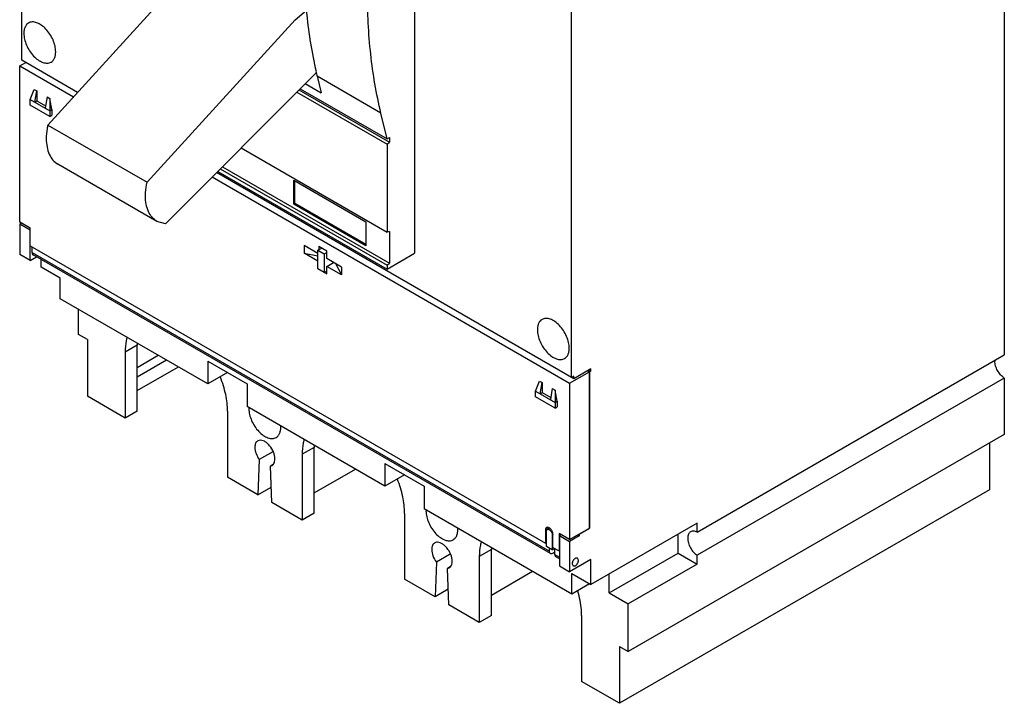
# Model space of a CAD drawing. Header units: millimetres. Extents: x 39 to 216, y 27 to 329.
# Tile 1 of 2: x 39 to 216, y 27 to 150. Entities that reach past the tile are written whole.
import ezdxf

# ---------------------------------------------------------------- set-up
doc = ezdxf.new("R2010")
doc.units = ezdxf.units.MM
doc.header["$LTSCALE"] = 23.196843
doc.layers.get('0').update_dxf_attribs({"linetype": 'CONTINUOUS'})

msp = doc.modelspace()

# ---------------------------------------------------------------- linework, layer by layer
at = {"color": 7, "linetype": 'Continuous'}
for p, q in [((39.66, 143.08), (39.66, 255.27)), ((110.26, 200.63), (110.26, 108.36)), ((138.44, 86.05), (138.44, 198.24)), ((216.22, 187.01), (216.22, 90.09)), ((70.99, 160.62), (44.36, 131.39)), ((88.81, 150.33), (90.86, 152.05)), ((62.18, 121.1), (88.81, 150.33)), ((39.3, 142.03), (40.4, 142.66)), ((39.3, 113.94), (39.3, 142.03)), ((39.3, 142.03), (48.97, 136.45)), ((49.72, 137.27), (39.66, 143.08)), ((92.62, 140.85), (65.5, 113.63)), ((104.21, 133.54), (92.75, 140.16)), ((92.75, 140.16), (93.45, 137.2)), ((90.62, 138.84), (93.45, 137.2)), ((41.18, 136.01), (41.89, 137.81)), ((41.89, 137.81), (42.38, 137.52)), ((42.03, 135.52), (42.38, 137.52)), ((42.38, 137.52), (42.38, 135.72)), ((44.22, 136.46), (43.87, 134.46)), ((44.22, 136.46), (44.71, 136.17)), ((89.09, 137.31), (105.31, 127.95)), ((89.49, 137.7), (105.74, 128.32)), ((89.69, 137.91), (105.31, 128.89)), ((41.18, 134.98), (41.18, 136.01)), ((41.18, 136.01), (44.71, 133.97)), ((44.71, 132.94), (41.18, 134.98)), ((42.03, 135.52), (42.38, 135.72)), ((42.38, 135.72), (43.93, 134.83)), ((44.71, 136.17), (44.71, 132.94)), ((45.07, 134.17), (44.71, 136.17)), ((44.71, 133.97), (45.07, 134.17)), ((44.71, 132.94), (45.07, 133.15)), ((45.07, 134.17), (45.07, 133.15)), ((105.31, 128.89), (104.21, 133.54)), ((44.36, 131.39), (62.18, 121.1)), ((105.31, 128.89), (105.74, 129.14)), ((105.31, 127.95), (105.74, 128.32)), ((105.31, 127.95), (105.31, 112.17)), ((105.74, 129.14), (105.74, 128.32)), ((79.11, 127.29), (105.31, 112.17)), ((63.97, 114.09), (46.15, 124.38)), ((75.72, 123.89), (105.74, 106.56)), ((138.87, 85.8), (74.69, 122.86)), ((74.9, 123.06), (105.31, 105.5)), ((75.33, 123.5), (105.31, 106.19)), ((73.89, 122.06), (138.09, 84.99)), ((88.55, 121.47), (101.49, 113.99)), ((88.55, 117.18), (88.55, 121.47)), ((88.73, 117.28), (88.73, 121.36)), ((88.73, 117.28), (88.55, 117.18)), ((101.49, 109.71), (88.55, 117.18)), ((101.49, 109.91), (88.73, 117.28)), ((41.18, 112.86), (39.3, 113.94)), ((39.62, 113.75), (39.34, 113.59)), ((41.18, 112.53), (39.34, 113.59)), ((39.34, 113.59), (39.34, 108.12)), ((65.5, 113.63), (63.97, 114.09)), ((101.49, 113.99), (101.49, 109.71)), ((41.18, 107.06), (41.18, 112.86)), ((105.74, 112.28), (105.31, 112.17)), ((105.74, 112.28), (105.74, 106.56)), ((41.18, 109.71), (133.77, 56.25)), ((92.9, 108.31), (90.43, 109.73)), ((90.43, 109.73), (90.43, 108.35)), ((41.18, 107.06), (39.34, 108.12)), ((41.53, 108.47), (41.53, 109.51)), ((41.53, 108.47), (134.48, 54.8)), ((134.67, 54.38), (41.72, 108.04)), ((90.43, 108.35), (92.9, 107.89)), ((92.9, 106.92), (90.43, 108.35)), ((92.9, 108.88), (93.57, 109.26)), ((92.9, 108.88), (94.03, 108.22)), ((92.9, 105.53), (92.9, 108.88)), ((94.49, 108.73), (93.08, 109.55)), ((93.08, 109.55), (93.08, 108.98)), ((94.03, 108.22), (94.49, 108.49)), ((94.03, 108.22), (94.03, 104.88)), ((94.49, 107.39), (94.49, 108.73)), ((105.31, 105.5), (110.26, 108.36)), ((41.18, 107.06), (42.3, 107.71)), ((43.16, 105.83), (43.16, 107.22)), ((97.15, 105.86), (94.49, 107.39)), ((94.49, 106), (95.7, 106.69)), ((96.04, 106.5), (97.15, 104.47)), ((105.31, 106.19), (105.74, 106.56)), ((105.31, 106.19), (105.31, 105.5)), ((46.59, 103.85), (43.16, 105.83)), ((94.03, 104.88), (92.9, 105.53)), ((94.03, 104.88), (94.49, 105.14)), ((94.07, 104.9), (94.49, 104.65)), ((97.15, 104.47), (94.49, 106)), ((94.49, 104.65), (94.49, 106)), ((97.15, 105.86), (97.15, 104.47)), ((46.59, 100.18), (46.59, 103.85)), ((73.1, 84.87), (46.59, 100.18)), ((49.88, 93.78), (49.88, 98.28)), ((51.47, 92.87), (49.88, 93.78)), ((51.47, 92.87), (51.47, 82.66)), ((60.41, 91.83), (58.25, 90.59)), ((58.25, 90.59), (58.25, 78.74)), ((60.41, 79.99), (60.41, 91.83)), ((60.41, 87.82), (64.2, 90.01)), ((65.69, 89.15), (60.41, 86.11)), ((73.1, 88.95), (80.18, 84.87)), ((73.1, 88.95), (73.1, 84.87)), ((161.03, 58.22), (216.22, 90.09)), ((60.41, 83.66), (67.81, 87.93)), ((76.64, 86.91), (73.1, 84.87)), ((138.09, 84.99), (141.66, 87.06)), ((141.94, 87.58), (138.87, 85.8)), ((141.35, 87.24), (141.66, 87.06)), ((141.37, 87.25), (141.71, 87.05)), ((141.94, 87.18), (141.59, 87.38)), ((141.66, 87.06), (141.66, 58.97)), ((141.94, 87.18), (141.71, 87.05)), ((141.71, 58.96), (141.71, 87.05)), ((141.94, 87.18), (141.94, 87.58)), ((131.97, 83.59), (132.68, 85.39)), ((132.68, 85.39), (133.17, 85.1)), ((132.82, 83.1), (133.17, 85.1)), ((133.17, 85.1), (133.17, 83.31)), ((138.09, 84.99), (138.09, 56.91)), ((138.87, 86.29), (138.44, 86.05)), ((138.87, 85.8), (138.87, 86.29)), ((216.22, 85.93), (161.03, 54.07)), ((216.22, 85.93), (216.22, 75.76)), ((80.18, 84.87), (80.18, 80.79)), ((131.97, 83.59), (135.51, 81.55)), ((131.97, 82.57), (131.97, 83.59)), ((132.82, 83.1), (133.17, 83.31)), ((133.17, 83.31), (134.72, 82.41)), ((135.01, 84.04), (134.66, 82.04)), ((135.01, 84.04), (135.51, 83.76)), ((135.86, 81.76), (135.51, 83.76)), ((135.51, 83.76), (135.51, 80.53)), ((58.25, 78.74), (51.47, 82.66)), ((135.51, 80.53), (131.97, 82.57)), ((135.51, 81.55), (135.86, 81.76)), ((135.86, 81.76), (135.86, 80.73)), ((60.41, 79.99), (58.25, 78.74)), ((76.64, 79.97), (76.64, 68.13)), ((104.92, 66.5), (80.18, 80.79)), ((135.51, 80.53), (135.86, 80.73)), ((82.35, 74.73), (82.08, 74.63)), ((216.22, 75.76), (148.66, 36.75)), ((84.79, 72.69), (82.35, 71.27)), ((92.23, 73.46), (90.07, 72.22)), ((92.23, 61.62), (92.23, 73.46)), ((213.57, 74.23), (213.57, 65.86)), ((82.35, 71.27), (82.12, 64.96)), ((90.07, 72.22), (90.07, 60.37)), ((84.82, 70.37), (84.36, 70.11)), ((84.36, 70.11), (84.63, 70.21)), ((84.59, 63.53), (84.36, 70.11)), ((92.23, 65.29), (99.63, 69.56)), ((104.92, 70.58), (112, 66.5)), ((104.92, 70.58), (104.92, 66.5)), ((82.12, 64.96), (76.64, 68.13)), ((108.46, 68.54), (104.92, 66.5)), ((82.12, 64.96), (84.5, 66.34)), ((112, 66.5), (112, 62.42)), ((213.57, 65.86), (147.07, 27.47)), ((90.07, 60.37), (84.59, 63.53)), ((138.51, 47.11), (112, 62.42)), ((92.23, 61.62), (90.07, 60.37)), ((108.46, 61.6), (108.46, 49.76)), ((134.44, 59), (133.77, 58.62)), ((133.77, 58.62), (133.77, 56.25)), ((134.53, 58.95), (134.11, 58.7)), ((138.09, 56.91), (141.66, 58.97)), ((139.82, 57.87), (141.71, 58.96)), ((141.67, 58.99), (141.71, 58.96)), ((161.03, 59.83), (141.94, 48.8)), ((161.03, 58.22), (161.03, 59.83)), ((133.95, 55.66), (133.95, 58.36)), ((135.14, 57.82), (135.01, 57.74)), ((135.01, 57.74), (135.01, 55.05)), ((135.12, 55.48), (135.12, 57.85)), ((138.09, 56.91), (136.21, 57.99)), ((136.21, 57.99), (136.21, 54.85)), ((136.57, 57.78), (136.28, 57.62)), ((136.28, 57.62), (138.12, 56.56)), ((136.28, 57.62), (136.28, 52.15)), ((139.82, 57.54), (138.12, 56.56)), ((139.5, 57.72), (139.82, 57.54)), ((139.78, 57.89), (139.82, 57.87)), ((139.82, 57.87), (139.82, 57.54)), ((157.6, 54.46), (157.6, 57.85)), ((114.17, 56.41), (113.88, 56.3)), ((124.05, 55.09), (121.89, 53.84)), ((124.05, 43.24), (124.05, 55.09)), ((133.95, 56.36), (133.77, 56.25)), ((135.01, 55.05), (133.95, 55.66)), ((134.48, 54.8), (134.48, 55.36)), ((135.01, 55.05), (135.44, 55.29)), ((135.12, 55.48), (136.21, 54.85)), ((135.47, 54.23), (135.47, 55.27)), ((136.28, 54.89), (136.21, 54.85)), ((138.12, 56.56), (138.12, 51.09)), ((116.65, 54.29), (114.17, 52.85)), ((121.89, 53.84), (121.89, 42)), ((135.47, 54.58), (135.36, 54.64)), ((135.47, 54.23), (136.28, 53.76)), ((136.28, 53.45), (135.66, 53.81)), ((141.94, 53.29), (138.12, 51.09)), ((139.56, 53.58), (139.15, 53.54)), ((139.73, 53.2), (139.56, 53.58)), ((141.94, 48.8), (141.94, 53.29)), ((145.23, 47.31), (157.6, 54.46)), ((157.6, 54.46), (161.03, 52.48)), ((161.03, 52.48), (161.03, 54.07)), ((114.17, 52.85), (113.94, 46.59)), ((116.67, 51.97), (116.18, 51.69)), ((116.18, 51.69), (116.48, 51.8)), ((116.41, 45.16), (116.18, 51.69)), ((136.28, 52.15), (138.12, 51.09)), ((138.56, 52.53), (138.74, 52.15)), ((138.74, 52.15), (139.15, 52.19)), ((161.03, 52.48), (148.66, 45.33)), ((113.94, 46.59), (108.46, 49.76)), ((124.05, 46.92), (131.45, 51.19)), ((138.51, 50.78), (141.94, 48.8)), ((138.51, 47.11), (138.51, 50.78)), ((145.23, 47.31), (145.23, 50.7)), ((116.32, 47.96), (113.94, 46.59)), ((141.69, 48.95), (138.51, 47.11)), ((145.23, 47.31), (148.66, 45.33)), ((121.89, 42), (116.41, 45.16)), ((148.66, 36.75), (148.66, 45.33)), ((124.05, 43.24), (121.89, 42)), ((140.28, 43.23), (140.28, 31.38)), ((147.07, 37.67), (148.66, 36.75)), ((147.07, 37.67), (147.07, 27.47)), ((147.07, 27.47), (140.28, 31.38))]:
    msp.add_line(p, q, dxfattribs=at)
for centre, radius, start, end in [((173.02, 159.24), 82.51, 192.737, 193.3726), ((41.88, 108.31), 0.31, 231.5158, 240.0274), ((72.29, 91.83), 11.88, 178.2427, 180.0069), ((216.76, 88.99), 2.24, 175.6078, 180.0418), ((84.1, 80.4), 3.61, 176.765, 180.0222), ((82.25, 77.09), 3.97, 0.0276, 3.0837), ((104.11, 73.46), 11.88, 178.2427, 180.0069), ((115.92, 62.03), 3.61, 176.765, 180.0222), ((114.07, 58.72), 3.97, 0.0276, 3.0837), ((135.93, 55.09), 11.88, 178.2427, 180.0069)]:
    msp.add_arc(centre, radius, start, end, dxfattribs=at)
for points, knots in [([(90.32, 162), (90.32, 158.4), (90.66, 151.36), (91.79, 144.39), (92.55, 141.05)], [0, 0, 0, 0, 0.512367, 1, 1, 1, 1]), ([(104.21, 133.54), (103.38, 137.02), (102.15, 144.28), (101.78, 151.63), (101.78, 155.39)], [0, 0, 0, 0, 0.487191, 1, 1, 1, 1]), ([(40.89, 149.73), (40.75, 149.65), (40.5, 149.45), (40.24, 149.01), (40.08, 148.47), (40.05, 148.08), (40.05, 147.88)], [0, 0, 0, 0, 0.217724, 0.450873, 0.710468, 1, 1, 1, 1]), ([(45.77, 144.57), (45.77, 144.92), (45.68, 145.65), (45.32, 146.71), (44.76, 147.74), (44.05, 148.65), (43.25, 149.36), (42.41, 149.82), (41.6, 149.98), (41.09, 149.85), (40.89, 149.73)], [0, 0, 0, 0, 0.128825, 0.270598, 0.417898, 0.562393, 0.696206, 0.813598, 0.913066, 1, 1, 1, 1]), ([(40.05, 147.88), (40.05, 147.53), (40.14, 146.8), (40.51, 145.74), (41.06, 144.71), (41.77, 143.8), (42.57, 143.09), (43.41, 142.63), (44.22, 142.47), (44.73, 142.6), (44.94, 142.72)], [0, 0, 0, 0, 0.128825, 0.270598, 0.417898, 0.562393, 0.696206, 0.813598, 0.913066, 1, 1, 1, 1]), ([(44.94, 142.72), (45.07, 142.79), (45.32, 143), (45.59, 143.44), (45.74, 143.98), (45.77, 144.37), (45.77, 144.57)], [0, 0, 0, 0, 0.217724, 0.450873, 0.710468, 1, 1, 1, 1]), ([(44.36, 131.39), (44.31, 131.18), (44.16, 130.38), (44.08, 129.56), (44.08, 128.95)], [0, 0, 0, 0, 0.261027, 1, 1, 1, 1]), ([(44.08, 128.95), (44.08, 128.45), (44.15, 127.48), (44.55, 126.16), (45.2, 125.08), (45.82, 124.57), (46.15, 124.38)], [0, 0, 0, 0, 0.289794, 0.549067, 0.782242, 1, 1, 1, 1]), ([(61.9, 118.67), (61.9, 118.86), (61.92, 119.68), (62.04, 120.49), (62.18, 121.1)], [0, 0, 0, 0, 0.238794, 1, 1, 1, 1]), ([(63.97, 114.09), (63.64, 114.28), (63.02, 114.8), (62.36, 115.87), (61.97, 117.2), (61.9, 118.16), (61.9, 118.67)], [0, 0, 0, 0, 0.217758, 0.450933, 0.710206, 1, 1, 1, 1]), ([(41.53, 108.47), (41.53, 108.45), (41.53, 108.39), (41.54, 108.34), (41.55, 108.29)], [0, 0, 0, 0, 0.262175, 1, 1, 1, 1]), ([(41.55, 108.29), (41.56, 108.27), (41.58, 108.19), (41.64, 108.11), (41.69, 108.07)], [0, 0, 0, 0, 0.274117, 1, 1, 1, 1]), ([(133.16, 96.46), (133.03, 96.38), (132.78, 96.17), (132.51, 95.73), (132.36, 95.2), (132.32, 94.81), (132.32, 94.6)], [0, 0, 0, 0, 0.217724, 0.450873, 0.710468, 1, 1, 1, 1]), ([(138.05, 91.3), (138.05, 91.64), (137.96, 92.37), (137.59, 93.44), (137.04, 94.47), (136.33, 95.37), (135.53, 96.08), (134.69, 96.54), (133.87, 96.7), (133.37, 96.57), (133.16, 96.46)], [0, 0, 0, 0, 0.128825, 0.270598, 0.417898, 0.562393, 0.696206, 0.813598, 0.913066, 1, 1, 1, 1]), ([(132.32, 94.6), (132.32, 94.26), (132.42, 93.53), (132.78, 92.46), (133.34, 91.43), (134.05, 90.52), (134.85, 89.81), (135.68, 89.36), (136.5, 89.19), (137.01, 89.33), (137.21, 89.44)], [0, 0, 0, 0, 0.128825, 0.270598, 0.417898, 0.562393, 0.696206, 0.813598, 0.913066, 1, 1, 1, 1]), ([(58.6, 93.27), (58.54, 93.07), (58.33, 92.19), (58.25, 91.28), (58.25, 90.59)], [0, 0, 0, 0, 0.236085, 1, 1, 1, 1]), ([(137.21, 89.44), (137.35, 89.52), (137.6, 89.73), (137.86, 90.16), (138.02, 90.7), (138.05, 91.09), (138.05, 91.3)], [0, 0, 0, 0, 0.217724, 0.450873, 0.710468, 1, 1, 1, 1]), ([(216.22, 85.93), (215.98, 86.09), (215.52, 86.5), (214.99, 87.26), (214.63, 88.11), (214.53, 88.7), (214.53, 88.99)], [0, 0, 0, 0, 0.240809, 0.50359, 0.764431, 1, 1, 1, 1]), ([(76.64, 79.97), (76.64, 80.97), (76.39, 83.07), (75.77, 85.08), (75.37, 86.1)], [0, 0, 0, 0, 0.477228, 1, 1, 1, 1]), ([(80.49, 80.4), (80.49, 80.05), (80.59, 79.33), (80.95, 78.26), (81.51, 77.23), (82.22, 76.32), (83.02, 75.61), (83.85, 75.16), (84.67, 74.99), (85.18, 75.12), (85.38, 75.24)], [0, 0, 0, 0, 0.128826, 0.2706, 0.417915, 0.56241, 0.696209, 0.813594, 0.913063, 1, 1, 1, 1]), ([(85.38, 75.24), (85.52, 75.32), (85.77, 75.53), (86.03, 75.96), (86.19, 76.5), (86.22, 76.89), (86.22, 77.09)], [0, 0, 0, 0, 0.217724, 0.450877, 0.710475, 1, 1, 1, 1]), ([(82.08, 74.63), (82, 74.58), (81.84, 74.45), (81.67, 74.17), (81.57, 73.84), (81.55, 73.59), (81.55, 73.46)], [0, 0, 0, 0, 0.217934, 0.451027, 0.710571, 1, 1, 1, 1]), ([(85.16, 71.38), (85.16, 71.79), (84.95, 72.66), (84.39, 73.61), (83.77, 74.23), (83.19, 74.64), (82.65, 74.79), (82.35, 74.73)], [0, 0, 0, 0, 0.261539, 0.547063, 0.682505, 0.804947, 1, 1, 1, 1]), ([(90.42, 74.9), (90.36, 74.7), (90.15, 73.82), (90.07, 72.91), (90.07, 72.22)], [0, 0, 0, 0, 0.236085, 1, 1, 1, 1]), ([(81.55, 73.46), (81.55, 73.09), (81.73, 72.3), (82.11, 71.61), (82.35, 71.27)], [0, 0, 0, 0, 0.475926, 1, 1, 1, 1]), ([(85.07, 70.77), (85.08, 70.81), (85.14, 71.01), (85.16, 71.22), (85.16, 71.38)], [0, 0, 0, 0, 0.233789, 1, 1, 1, 1]), ([(84.63, 70.21), (84.73, 70.27), (84.91, 70.43), (85.02, 70.65), (85.07, 70.77)], [0, 0, 0, 0, 0.477749, 1, 1, 1, 1]), ([(108.46, 61.6), (108.46, 62.6), (108.21, 64.7), (107.59, 66.71), (107.19, 67.73)], [0, 0, 0, 0, 0.477228, 1, 1, 1, 1]), ([(112.31, 62.03), (112.31, 61.68), (112.41, 60.96), (112.77, 59.89), (113.33, 58.86), (114.04, 57.95), (114.84, 57.24), (115.67, 56.79), (116.49, 56.62), (117, 56.75), (117.2, 56.87)], [0, 0, 0, 0, 0.128825, 0.270598, 0.417898, 0.562393, 0.696206, 0.813598, 0.913066, 1, 1, 1, 1]), ([(117.2, 56.87), (117.34, 56.95), (117.59, 57.16), (117.85, 57.59), (118.01, 58.13), (118.04, 58.52), (118.04, 58.72)], [0, 0, 0, 0, 0.217724, 0.450873, 0.710468, 1, 1, 1, 1]), ([(133.81, 58.84), (133.8, 58.82), (133.78, 58.75), (133.77, 58.68), (133.77, 58.62)], [0, 0, 0, 0, 0.234906, 1, 1, 1, 1]), ([(133.97, 59.06), (133.93, 59.03), (133.86, 58.97), (133.82, 58.88), (133.81, 58.84)], [0, 0, 0, 0, 0.475784, 1, 1, 1, 1]), ([(133.95, 58.36), (133.95, 58.43), (133.97, 58.56), (134.06, 58.67), (134.11, 58.7)], [0, 0, 0, 0, 0.550563, 1, 1, 1, 1]), ([(134.33, 59.06), (134.27, 59.09), (134.15, 59.12), (134.02, 59.08), (133.97, 59.06)], [0, 0, 0, 0, 0.535942, 1, 1, 1, 1]), ([(134.11, 58.7), (134.17, 58.74), (134.35, 58.75), (134.59, 58.6), (134.81, 58.36), (134.92, 58.16), (134.96, 58.05)], [0, 0, 0, 0, 0.181925, 0.416991, 0.701672, 1, 1, 1, 1]), ([(134.57, 58.93), (134.55, 58.94), (134.47, 59), (134.39, 59.04), (134.33, 59.06)], [0, 0, 0, 0, 0.266265, 1, 1, 1, 1]), ([(135.12, 57.85), (135.12, 57.94), (135.09, 58.15), (134.97, 58.44), (134.8, 58.71), (134.65, 58.86), (134.57, 58.93)], [0, 0, 0, 0, 0.232632, 0.489949, 0.752612, 1, 1, 1, 1]), ([(161.03, 58.22), (160.84, 58.32), (160.53, 58.43), (160.12, 58.4), (159.94, 58.34), (159.86, 58.29)], [0, 0, 0, 0, 0.543103, 0.778348, 1, 1, 1, 1]), ([(134.96, 58.05), (134.96, 58.03), (134.99, 57.95), (135, 57.88), (135.01, 57.82)], [0, 0, 0, 0, 0.260199, 1, 1, 1, 1]), ([(159.86, 58.29), (159.78, 58.24), (159.62, 58.11), (159.46, 57.84), (159.36, 57.5), (159.34, 57.25), (159.34, 57.13)], [0, 0, 0, 0, 0.21776, 0.45089, 0.710418, 1, 1, 1, 1]), ([(159.34, 57.13), (159.34, 56.84), (159.44, 56.24), (159.8, 55.4), (160.33, 54.64), (160.79, 54.22), (161.03, 54.07)], [0, 0, 0, 0, 0.23557, 0.496411, 0.759191, 1, 1, 1, 1]), ([(113.88, 56.3), (113.79, 56.25), (113.63, 56.12), (113.46, 55.84), (113.36, 55.49), (113.34, 55.24), (113.34, 55.11)], [0, 0, 0, 0, 0.217928, 0.451022, 0.710587, 1, 1, 1, 1]), ([(113.34, 55.11), (113.34, 54.72), (113.52, 53.91), (113.91, 53.19), (114.17, 52.85)], [0, 0, 0, 0, 0.476137, 1, 1, 1, 1]), ([(117.02, 52.99), (117.02, 53.41), (116.8, 54.29), (116.23, 55.25), (115.62, 55.88), (115.02, 56.3), (114.48, 56.46), (114.17, 56.41)], [0, 0, 0, 0, 0.260902, 0.545911, 0.681363, 0.804052, 1, 1, 1, 1]), ([(122.24, 56.53), (122.18, 56.33), (121.97, 55.45), (121.89, 54.54), (121.89, 53.84)], [0, 0, 0, 0, 0.236085, 1, 1, 1, 1]), ([(134.67, 54.38), (134.64, 54.4), (134.59, 54.45), (134.52, 54.55), (134.49, 54.67), (134.48, 54.76), (134.48, 54.8)], [0, 0, 0, 0, 0.21769, 0.450886, 0.71062, 1, 1, 1, 1]), ([(135.25, 54.51), (135.2, 54.47), (135.1, 54.4), (134.95, 54.34), (134.8, 54.33), (134.71, 54.36), (134.67, 54.38)], [0, 0, 0, 0, 0.298757, 0.561963, 0.791641, 1, 1, 1, 1]), ([(135.44, 54.69), (135.43, 54.67), (135.37, 54.61), (135.3, 54.55), (135.25, 54.51)], [0, 0, 0, 0, 0.258379, 1, 1, 1, 1]), ([(135.47, 54.23), (135.47, 54.19), (135.48, 54.1), (135.51, 53.97), (135.58, 53.87), (135.63, 53.83), (135.66, 53.81)], [0, 0, 0, 0, 0.289398, 0.549129, 0.782315, 1, 1, 1, 1]), ([(139.15, 53.54), (138.98, 53.44), (138.7, 53.12), (138.56, 52.73), (138.56, 52.53)], [0, 0, 0, 0, 0.499998, 1, 1, 1, 1]), ([(139.15, 52.19), (139.32, 52.29), (139.59, 52.61), (139.73, 53), (139.73, 53.2)], [0, 0, 0, 0, 0.499998, 1, 1, 1, 1]), ([(116.48, 51.8), (116.58, 51.85), (116.76, 52.02), (116.87, 52.24), (116.92, 52.36)], [0, 0, 0, 0, 0.478097, 1, 1, 1, 1]), ([(116.92, 52.36), (116.93, 52.4), (116.99, 52.61), (117.02, 52.82), (117.02, 52.99)], [0, 0, 0, 0, 0.233582, 1, 1, 1, 1]), ([(140.28, 43.23), (140.28, 43.58), (140.22, 45.06), (139.92, 46.52), (139.61, 47.61)], [0, 0, 0, 0, 0.235555, 1, 1, 1, 1])]:
    msp.add_open_spline(points, degree=3, knots=knots, dxfattribs=at)
msp.add_open_spline([(135.01, 57.82), (135.01, 57.79), (135.01, 57.77), (135.01, 57.74)], degree=3, dxfattribs=at)

doc.saveas('drawing.dxf')
